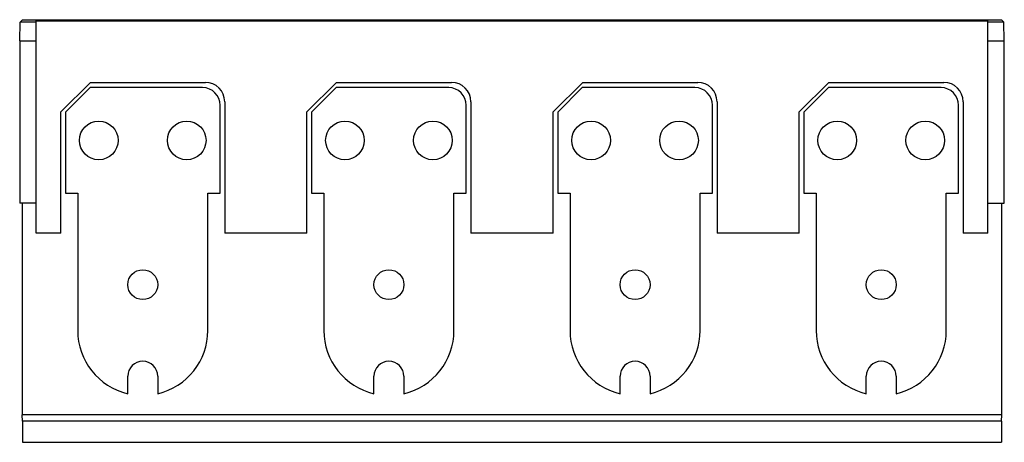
# Model space of a CAD drawing. Header units: millimetres. Extents: x 39 to 319, y 185 to 305.
import ezdxf

# ---------------------------------------------------------------- set-up
doc = ezdxf.new("R2010")
doc.units = ezdxf.units.MM
doc.header["$LTSCALE"] = 32.136634
doc.layers.get('0').update_dxf_attribs({"linetype": 'CONTINUOUS'})

msp = doc.modelspace()

# ---------------------------------------------------------------- linework, layer by layer
at = {"color": 7, "linetype": 'Continuous'}
for p, q in [((38.82, 299.04), (38.98, 304.38)), ((38.98, 304.38), (39.62, 305.04)), ((43.52, 304.38), (38.98, 304.38)), ((39.62, 305.04), (318.02, 305.04)), ((43.52, 244.35), (43.52, 304.77)), ((43.52, 304.77), (314.12, 304.77)), ((314.12, 244.35), (314.12, 304.77)), ((318.66, 304.38), (314.12, 304.38)), ((318.66, 304.38), (318.02, 305.04)), ((318.82, 299.04), (318.66, 304.38)), ((38.82, 299.04), (38.82, 252.89)), ((38.82, 299.04), (43.52, 299.04)), ((314.12, 299.04), (318.82, 299.04)), ((318.82, 252.89), (318.82, 299.04)), ((58.92, 287.24), (50.52, 278.84)), ((51.82, 278.74), (58.82, 285.74)), ((90.82, 285.74), (58.82, 285.74)), ((58.92, 287.24), (91.62, 287.24)), ((128.92, 287.24), (120.52, 278.84)), ((121.82, 278.74), (128.82, 285.74)), ((160.82, 285.74), (128.82, 285.74)), ((128.92, 287.24), (161.62, 287.24)), ((198.92, 287.24), (190.52, 278.84)), ((191.82, 278.74), (198.82, 285.74)), ((230.82, 285.74), (198.82, 285.74)), ((198.92, 287.24), (231.62, 287.24)), ((268.92, 287.24), (260.52, 278.84)), ((261.82, 278.74), (268.82, 285.74)), ((300.82, 285.74), (268.82, 285.74)), ((268.92, 287.24), (301.62, 287.24)), ((95.82, 255.74), (95.82, 280.74)), ((97.12, 281.74), (97.12, 244.35)), ((165.82, 255.74), (165.82, 280.74)), ((167.12, 281.74), (167.12, 244.35)), ((235.82, 255.74), (235.82, 280.74)), ((237.12, 281.74), (237.12, 244.35)), ((305.82, 255.74), (305.82, 280.74)), ((307.12, 281.74), (307.12, 244.35)), ((50.52, 244.35), (50.52, 278.84)), ((51.82, 278.74), (51.82, 255.74)), ((120.52, 244.35), (120.52, 278.84)), ((121.82, 278.74), (121.82, 255.74)), ((190.52, 244.35), (190.52, 278.84)), ((191.82, 278.74), (191.82, 255.74)), ((260.52, 244.35), (260.52, 278.84)), ((261.82, 278.74), (261.82, 255.74)), ((51.82, 255.74), (55.32, 255.74)), ((55.32, 255.74), (55.32, 216.74)), ((92.32, 216.74), (92.32, 255.74)), ((92.32, 255.74), (95.82, 255.74)), ((121.82, 255.74), (125.32, 255.74)), ((125.32, 255.74), (125.32, 216.74)), ((162.32, 216.74), (162.32, 255.74)), ((162.32, 255.74), (165.82, 255.74)), ((191.82, 255.74), (195.32, 255.74)), ((195.32, 255.74), (195.32, 216.74)), ((232.32, 255.74), (235.82, 255.74)), ((232.32, 216.74), (232.32, 255.74)), ((261.82, 255.74), (265.32, 255.74)), ((265.32, 255.74), (265.32, 216.74)), ((302.32, 255.74), (305.82, 255.74)), ((302.32, 216.74), (302.32, 255.74)), ((43.52, 252.89), (38.82, 252.89)), ((39.49, 252.89), (39.49, 192.74)), ((314.12, 252.89), (318.82, 252.89)), ((318.15, 192.74), (318.15, 252.89)), ((43.52, 244.49), (50.52, 244.49)), ((50.52, 244.35), (43.52, 244.35)), ((97.12, 244.49), (120.52, 244.49)), ((120.52, 244.35), (97.12, 244.35)), ((167.12, 244.49), (190.52, 244.49)), ((190.52, 244.35), (167.12, 244.35)), ((237.12, 244.49), (260.52, 244.49)), ((260.52, 244.35), (237.12, 244.35)), ((307.12, 244.49), (314.12, 244.49)), ((314.12, 244.35), (307.12, 244.35)), ((69.57, 198.74), (69.57, 203.74)), ((78.07, 203.74), (78.07, 198.74)), ((139.57, 198.74), (139.57, 203.74)), ((148.07, 203.74), (148.07, 198.74)), ((209.57, 198.74), (209.57, 203.74)), ((218.07, 203.74), (218.07, 198.74)), ((279.57, 198.74), (279.57, 203.74)), ((288.07, 203.74), (288.07, 198.74)), ((39.58, 190.94), (39.49, 192.74)), ((318.15, 192.74), (39.49, 192.74)), ((39.58, 190.94), (39.58, 184.94)), ((318.06, 190.94), (39.58, 190.94)), ((318.06, 190.94), (318.05, 184.94)), ((318.06, 190.94), (318.15, 192.74)), ((39.59, 184.94), (318.05, 184.94))]:
    msp.add_line(p, q, dxfattribs=at)
for centre, radius in [((61.32, 270.74), 5.5), ((86.32, 270.74), 5.5), ((131.32, 270.74), 5.5), ((156.32, 270.74), 5.5), ((201.32, 270.74), 5.5), ((226.32, 270.74), 5.5), ((271.32, 270.74), 5.5), ((296.32, 270.74), 5.5), ((73.82, 229.74), 4.25), ((143.82, 229.74), 4.25), ((213.82, 229.74), 4.25), ((283.82, 229.74), 4.25)]:
    msp.add_circle(centre, radius, dxfattribs=at)
for centre, radius, start, end in [((90.82, 280.74), 5, 0, 90), ((91.62, 281.74), 5.5, 0, 90), ((160.82, 280.74), 5, 0, 90), ((161.62, 281.74), 5.5, 0, 90), ((230.82, 280.74), 5, 0, 90), ((231.62, 281.74), 5.5, 0, 90), ((300.82, 280.74), 5, 0, 90), ((301.62, 281.74), 5.5, 0, 90), ((73.82, 216.74), 18.5, 180, 256.7188), ((73.82, 216.74), 18.5, 283.2812, 360), ((143.82, 216.74), 18.5, 180, 256.7188), ((143.82, 216.74), 18.5, 283.2812, 360), ((213.82, 216.74), 18.5, 180, 256.7188), ((213.82, 216.74), 18.5, 283.2812, 360), ((283.82, 216.74), 18.5, 180, 256.7188), ((283.82, 216.74), 18.5, 283.2812, 360), ((73.82, 203.74), 4.25, 0, 180), ((143.82, 203.74), 4.25, 0, 180), ((213.82, 203.74), 4.25, 0, 180), ((283.82, 203.74), 4.25, 0, 180)]:
    msp.add_arc(centre, radius, start, end, dxfattribs=at)

doc.saveas('drawing.dxf')
